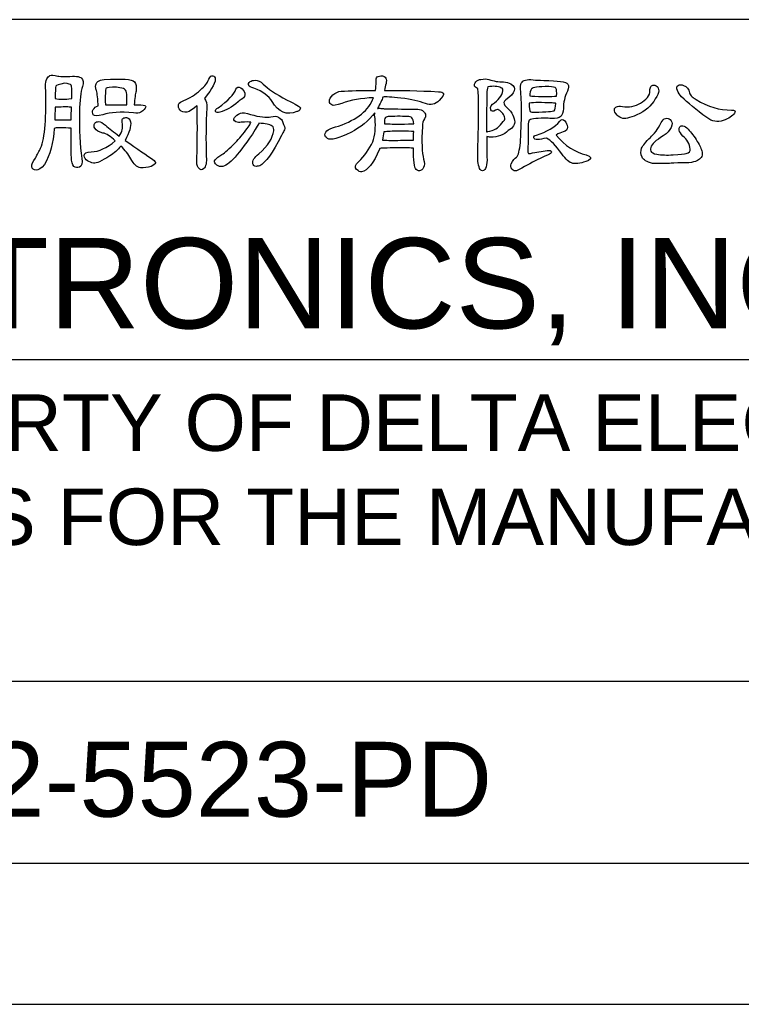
# Model space of a CAD drawing. Header units: millimetres. Extents: x -641 to 119, y -160 to 916.
# Tile 5 of 61: x -172 to -33, y -160 to 30. Entities that reach past the tile are written whole.
import ezdxf
from ezdxf.enums import TextEntityAlignment as Align

# ---------------------------------------------------------------- set-up
doc = ezdxf.new("R2010")
doc.units = ezdxf.units.MM
doc.header["$LTSCALE"] = 32.67
doc.layers.get('0').update_dxf_attribs({"linetype": 'CONTINUOUS'})
for name, color, linetype in [('DELTA', 5, 'CONTINUOUS'), ('DF', 3, 'CONTINUOUS'), ('SPEC', 1, 'CONTINUOUS'), ('TXT', 7, 'CONTINUOUS')]:
    doc.layers.add(name, color=color, linetype=linetype)
doc.styles.add('TEXTSTYLE_1', font='ARIAL.TTF')

# ---------------------------------------------------------------- blocks, each defined once
blk = doc.blocks.new('A$C71E57D54')
blk.add_line((-430, -594), (-10, -594))
at = {"layer": 'DELTA'}
for points, knots in [([(-166.87, -500.98), (-166.68, -500.89), (-166.17, -500.87), (-165.37, -500.94), (-165.37, -500.94), (-165.28, -500.94), (-165.19, -500.95), (-165.09, -500.96), (-165.09, -500.96), (-165.1, -502.45), (-165.09, -503.47), (-165.06, -504.03), (-165.06, -504.03), (-165.04, -504.5), (-164.94, -504.82), (-164.78, -505), (-164.78, -505), (-164.6, -505.14), (-164.41, -505.18), (-164.2, -505.09), (-164.2, -505.09), (-163.95, -504.98), (-163.86, -504.66), (-163.93, -504.15), (-163.93, -504.15), (-164.15, -502.75), (-164.24, -501.1), (-164.2, -499.2), (-164.2, -499.2), (-164.18, -498), (-164.07, -497.1), (-163.87, -496.51), (-163.87, -496.51), (-163.75, -496.11), (-163.79, -495.82), (-163.98, -495.63), (-163.98, -495.63), (-164.18, -495.44), (-164.69, -495.38), (-165.51, -495.47), (-165.51, -495.47), (-166.04, -495.47), (-166.38, -495.45), (-166.51, -495.41), (-166.51, -495.41), (-166.91, -495.32), (-167.18, -495.3), (-167.33, -495.36), (-167.33, -495.36), (-167.45, -495.42), (-167.57, -495.54), (-167.68, -495.71), (-167.68, -495.71), (-167.79, -495.91), (-167.82, -496.18), (-167.8, -496.51), (-167.8, -496.51), (-167.68, -499.77), (-167.86, -501.96), (-168.33, -503.07), (-168.33, -503.07), (-168.48, -503.37), (-168.66, -503.72), (-168.87, -504.12), (-168.87, -504.12), (-169.16, -504.51), (-169.3, -504.81), (-169.27, -505.01), (-169.27, -505.01), (-169.21, -505.27), (-169.06, -505.4), (-168.81, -505.42), (-168.81, -505.42), (-168.56, -505.41), (-168.26, -505.21), (-167.92, -504.82), (-167.92, -504.82), (-167.32, -503.78), (-166.97, -502.5), (-166.87, -500.98)], [0, 0, 0, 0, 0.05, 0.05, 0.05, 0.05, 0.1, 0.1, 0.1, 0.1, 0.15, 0.15, 0.15, 0.15, 0.2, 0.2, 0.2, 0.2, 0.25, 0.25, 0.25, 0.25, 0.3, 0.3, 0.3, 0.3, 0.35, 0.35, 0.35, 0.35, 0.4, 0.4, 0.4, 0.4, 0.45, 0.45, 0.45, 0.45, 0.5, 0.5, 0.5, 0.5, 0.55, 0.55, 0.55, 0.55, 0.6, 0.6, 0.6, 0.6, 0.65, 0.65, 0.65, 0.65, 0.7, 0.7, 0.7, 0.7, 0.75, 0.75, 0.75, 0.75, 0.8, 0.8, 0.8, 0.8, 0.85, 0.85, 0.85, 0.85, 0.9, 0.9, 0.9, 0.9, 0.95, 0.95, 0.95, 0.95, 1, 1, 1, 1]), ([(-162.21, -498.56), (-162.45, -498.65), (-162.63, -498.78), (-162.74, -498.97), (-162.74, -498.97), (-162.85, -499.17), (-162.84, -499.36), (-162.73, -499.53), (-162.73, -499.53), (-162.61, -499.67), (-162.27, -499.67), (-161.71, -499.53), (-161.71, -499.53), (-160.91, -499.26), (-159.83, -499.18), (-158.46, -499.31), (-158.46, -499.31), (-158.12, -499.37), (-157.86, -499.35), (-157.67, -499.24), (-157.67, -499.24), (-157.36, -499.04), (-157.19, -498.86), (-157.16, -498.69), (-157.16, -498.69), (-157.12, -498.55), (-157.3, -498.48), (-157.69, -498.48), (-157.69, -498.48), (-157.92, -498.48), (-158.15, -498.48), (-158.39, -498.48), (-158.39, -498.48), (-158.33, -497.78), (-158.26, -497.3), (-158.18, -497.01), (-158.18, -497.01), (-158.12, -496.54), (-158.18, -496.21), (-158.35, -496.01), (-158.35, -496.01), (-158.6, -495.74), (-159.67, -495.67), (-161.58, -495.79), (-161.58, -495.79), (-161.86, -495.8), (-162.09, -495.87), (-162.26, -495.99), (-162.26, -495.99), (-162.41, -496.12), (-162.48, -496.3), (-162.49, -496.51), (-162.49, -496.51), (-162.49, -496.6), (-162.47, -496.72), (-162.42, -496.86), (-162.42, -496.86), (-162.34, -497.06), (-162.27, -497.58), (-162.22, -498.41), (-162.22, -498.41), (-162.22, -498.44), (-162.21, -498.49), (-162.21, -498.56)], [0, 0, 0, 0, 0.0625, 0.0625, 0.0625, 0.0625, 0.125, 0.125, 0.125, 0.125, 0.1875, 0.1875, 0.1875, 0.1875, 0.25, 0.25, 0.25, 0.25, 0.3125, 0.3125, 0.3125, 0.3125, 0.375, 0.375, 0.375, 0.375, 0.4375, 0.4375, 0.4375, 0.4375, 0.5, 0.5, 0.5, 0.5, 0.5625, 0.5625, 0.5625, 0.5625, 0.625, 0.625, 0.625, 0.625, 0.6875, 0.6875, 0.6875, 0.6875, 0.75, 0.75, 0.75, 0.75, 0.8125, 0.8125, 0.8125, 0.8125, 0.875, 0.875, 0.875, 0.875, 0.9375, 0.9375, 0.9375, 0.9375, 1, 1, 1, 1]), ([(-151.73, -498.57), (-151.73, -498.58), (-151.72, -498.59), (-151.71, -498.61), (-151.71, -498.61), (-151.66, -499.82), (-151.66, -501.68), (-151.73, -504.19), (-151.73, -504.19), (-151.76, -504.67), (-151.72, -504.98), (-151.6, -505.13), (-151.6, -505.13), (-151.35, -505.39), (-151.14, -505.43), (-150.99, -505.24), (-150.99, -505.24), (-150.76, -505.02), (-150.67, -504.59), (-150.73, -503.96), (-150.73, -503.96), (-150.78, -502.21), (-150.76, -500.48), (-150.66, -498.78), (-150.66, -498.78), (-150.63, -498.37), (-150.72, -498.03), (-150.92, -497.78), (-150.92, -497.78), (-150.06, -496.73), (-149.68, -496), (-149.78, -495.6), (-149.78, -495.6), (-149.85, -495.43), (-149.97, -495.36), (-150.14, -495.38), (-150.14, -495.38), (-150.28, -495.42), (-150.41, -495.61), (-150.55, -495.95), (-150.55, -495.95), (-150.67, -496.22), (-151.01, -496.6), (-151.56, -497.08), (-151.56, -497.08), (-152.12, -497.53), (-152.71, -497.87), (-153.33, -498.12), (-153.33, -498.12), (-153.55, -498.18), (-153.68, -498.35), (-153.69, -498.61), (-153.69, -498.61), (-153.69, -498.83), (-153.59, -499), (-153.38, -499.13), (-153.38, -499.13), (-153.15, -499.28), (-152.88, -499.29), (-152.55, -499.17), (-152.55, -499.17), (-152.37, -499.08), (-152.1, -498.88), (-151.73, -498.57)], [0, 0, 0, 0, 0.0625, 0.0625, 0.0625, 0.0625, 0.125, 0.125, 0.125, 0.125, 0.1875, 0.1875, 0.1875, 0.1875, 0.25, 0.25, 0.25, 0.25, 0.3125, 0.3125, 0.3125, 0.3125, 0.375, 0.375, 0.375, 0.375, 0.4375, 0.4375, 0.4375, 0.4375, 0.5, 0.5, 0.5, 0.5, 0.5625, 0.5625, 0.5625, 0.5625, 0.625, 0.625, 0.625, 0.625, 0.6875, 0.6875, 0.6875, 0.6875, 0.75, 0.75, 0.75, 0.75, 0.8125, 0.8125, 0.8125, 0.8125, 0.875, 0.875, 0.875, 0.875, 0.9375, 0.9375, 0.9375, 0.9375, 1, 1, 1, 1]), ([(-132.29, -503.11), (-132.23, -503.07), (-131.59, -503.05), (-130.38, -503.03), (-130.38, -503.03), (-129.53, -503.02), (-128.98, -503.04), (-128.72, -503.08), (-128.72, -503.08), (-128.72, -504.4), (-128.62, -505.15), (-128.42, -505.34), (-128.42, -505.34), (-128.31, -505.43), (-128.2, -505.48), (-128.09, -505.49), (-128.09, -505.49), (-127.9, -505.45), (-127.75, -505.33), (-127.64, -505.13), (-127.64, -505.13), (-127.53, -504.91), (-127.53, -504.6), (-127.63, -504.22), (-127.63, -504.22), (-127.82, -503.56), (-127.86, -502.41), (-127.76, -500.76), (-127.76, -500.76), (-127.76, -500.43), (-127.69, -500.17), (-127.55, -499.97), (-127.55, -499.97), (-127.46, -499.82), (-127.41, -499.69), (-127.42, -499.57), (-127.42, -499.57), (-127.45, -499.42), (-127.52, -499.3), (-127.63, -499.19), (-127.63, -499.19), (-127.77, -499.01), (-127.98, -498.93), (-128.26, -498.93), (-128.26, -498.93), (-128.42, -498.93), (-129, -498.92), (-129.99, -498.91), (-129.99, -498.91), (-131.09, -498.9), (-131.73, -498.89), (-131.91, -498.87), (-131.91, -498.87), (-132.13, -498.84), (-132.28, -498.83), (-132.36, -498.83), (-132.36, -498.83), (-132.42, -498.83), (-132.48, -498.84), (-132.54, -498.87), (-132.54, -498.87), (-132.25, -498.35), (-132.06, -497.94), (-131.96, -497.64), (-131.96, -497.64), (-131.68, -497.61), (-131.04, -497.64), (-130.05, -497.75), (-130.05, -497.75), (-128.92, -497.87), (-128.05, -498.07), (-127.45, -498.34), (-127.45, -498.34), (-126.88, -498.53), (-126.38, -498.42), (-125.97, -498.01), (-125.97, -498.01), (-125.64, -497.62), (-125.49, -497.37), (-125.52, -497.27), (-125.52, -497.27), (-125.56, -497.15), (-125.74, -497.09), (-126.07, -497.07), (-126.07, -497.07), (-128.2, -496.96), (-130.11, -496.92), (-131.8, -496.94), (-131.8, -496.94), (-131.76, -496.67), (-131.71, -496.43), (-131.63, -496.21), (-131.63, -496.21), (-131.57, -495.98), (-131.57, -495.79), (-131.65, -495.63), (-131.65, -495.63), (-131.74, -495.49), (-131.86, -495.42), (-132.02, -495.4), (-132.02, -495.4), (-132.23, -495.37), (-132.42, -495.41), (-132.58, -495.51), (-132.58, -495.51), (-132.67, -495.6), (-132.71, -495.79), (-132.69, -496.08), (-132.69, -496.08), (-132.68, -496.33), (-132.7, -496.62), (-132.74, -496.94), (-132.74, -496.94), (-134.27, -496.94), (-135.49, -496.97), (-136.38, -497.02), (-136.38, -497.02), (-136.73, -497.05), (-137.03, -497.18), (-137.27, -497.41), (-137.27, -497.41), (-137.52, -497.64), (-137.65, -497.87), (-137.65, -498.11), (-137.65, -498.11), (-137.64, -498.28), (-137.56, -498.4), (-137.39, -498.48), (-137.39, -498.48), (-137.25, -498.57), (-136.9, -498.52), (-136.34, -498.32), (-136.34, -498.32), (-135.38, -497.97), (-134.25, -497.76), (-132.95, -497.71), (-132.95, -497.71), (-133.44, -499.02), (-134.68, -500.03), (-136.67, -500.73), (-136.67, -500.73), (-137.65, -500.95), (-138.13, -501.26), (-138.12, -501.65), (-138.12, -501.65), (-138.11, -501.79), (-138.02, -501.93), (-137.86, -502.04), (-137.86, -502.04), (-137.5, -502.26), (-136.67, -502.04), (-135.35, -501.39), (-135.35, -501.39), (-134.31, -500.86), (-133.47, -500.16), (-132.82, -499.3), (-132.82, -499.3), (-132.85, -499.44), (-132.84, -499.65), (-132.8, -499.91), (-132.8, -499.91), (-132.71, -500.87), (-132.78, -501.7), (-133.03, -502.41), (-133.03, -502.41), (-133.41, -503.18), (-133.92, -503.88), (-134.55, -504.51), (-134.55, -504.51), (-134.93, -504.83), (-135, -505.11), (-134.75, -505.33), (-134.75, -505.33), (-134.55, -505.52), (-134.37, -505.6), (-134.22, -505.58), (-134.22, -505.58), (-133.59, -505.48), (-132.96, -504.67), (-132.32, -503.18), (-132.32, -503.18), (-132.32, -503.15), (-132.31, -503.13), (-132.29, -503.11)], [0, 0, 0, 0, 0.021739, 0.021739, 0.021739, 0.021739, 0.043478, 0.043478, 0.043478, 0.043478, 0.065217, 0.065217, 0.065217, 0.065217, 0.086957, 0.086957, 0.086957, 0.086957, 0.108696, 0.108696, 0.108696, 0.108696, 0.130435, 0.130435, 0.130435, 0.130435, 0.152174, 0.152174, 0.152174, 0.152174, 0.173913, 0.173913, 0.173913, 0.173913, 0.195652, 0.195652, 0.195652, 0.195652, 0.217391, 0.217391, 0.217391, 0.217391, 0.23913, 0.23913, 0.23913, 0.23913, 0.26087, 0.26087, 0.26087, 0.26087, 0.282609, 0.282609, 0.282609, 0.282609, 0.304348, 0.304348, 0.304348, 0.304348, 0.326087, 0.326087, 0.326087, 0.326087, 0.347826, 0.347826, 0.347826, 0.347826, 0.369565, 0.369565, 0.369565, 0.369565, 0.391304, 0.391304, 0.391304, 0.391304, 0.413043, 0.413043, 0.413043, 0.413043, 0.434783, 0.434783, 0.434783, 0.434783, 0.456522, 0.456522, 0.456522, 0.456522, 0.478261, 0.478261, 0.478261, 0.478261, 0.5, 0.5, 0.5, 0.5, 0.521739, 0.521739, 0.521739, 0.521739, 0.543478, 0.543478, 0.543478, 0.543478, 0.565217, 0.565217, 0.565217, 0.565217, 0.586957, 0.586957, 0.586957, 0.586957, 0.608696, 0.608696, 0.608696, 0.608696, 0.630435, 0.630435, 0.630435, 0.630435, 0.652174, 0.652174, 0.652174, 0.652174, 0.673913, 0.673913, 0.673913, 0.673913, 0.695652, 0.695652, 0.695652, 0.695652, 0.717391, 0.717391, 0.717391, 0.717391, 0.73913, 0.73913, 0.73913, 0.73913, 0.76087, 0.76087, 0.76087, 0.76087, 0.782609, 0.782609, 0.782609, 0.782609, 0.804348, 0.804348, 0.804348, 0.804348, 0.826087, 0.826087, 0.826087, 0.826087, 0.847826, 0.847826, 0.847826, 0.847826, 0.869565, 0.869565, 0.869565, 0.869565, 0.891304, 0.891304, 0.891304, 0.891304, 0.913043, 0.913043, 0.913043, 0.913043, 0.934783, 0.934783, 0.934783, 0.934783, 0.956522, 0.956522, 0.956522, 0.956522, 0.978261, 0.978261, 0.978261, 0.978261, 1, 1, 1, 1]), ([(-165.08, -497.8), (-165.73, -497.89), (-166.3, -497.89), (-166.77, -497.8), (-166.77, -497.8), (-166.77, -497.04), (-166.75, -496.6), (-166.7, -496.49), (-166.7, -496.49), (-166.68, -496.41), (-166.37, -496.3), (-165.79, -496.15), (-165.79, -496.15), (-165.38, -496.23), (-165.14, -496.31), (-165.08, -496.37), (-165.08, -496.37), (-165.01, -496.43), (-164.99, -496.91), (-165.02, -497.8), (-165.02, -497.8), (-165.03, -497.8), (-165.05, -497.8), (-165.08, -497.8)], [0, 0, 0, 0, 0.166667, 0.166667, 0.166667, 0.166667, 0.333333, 0.333333, 0.333333, 0.333333, 0.5, 0.5, 0.5, 0.5, 0.666667, 0.666667, 0.666667, 0.666667, 0.833333, 0.833333, 0.833333, 0.833333, 1, 1, 1, 1]), ([(-160.62, -498.48), (-160.79, -498.48), (-160.93, -498.47), (-161.03, -498.46), (-161.03, -498.46), (-161.17, -498.45), (-161.3, -498.45), (-161.44, -498.45), (-161.44, -498.45), (-161.48, -497.45), (-161.45, -496.87), (-161.36, -496.7), (-161.36, -496.7), (-161.28, -496.62), (-160.91, -496.58), (-160.28, -496.6), (-160.28, -496.6), (-160.02, -496.63), (-159.77, -496.67), (-159.51, -496.74), (-159.51, -496.74), (-159.45, -496.77), (-159.4, -496.8), (-159.37, -496.83), (-159.37, -496.83), (-159.17, -496.98), (-159.11, -497.53), (-159.18, -498.48), (-159.18, -498.48), (-159.68, -498.48), (-160.15, -498.48), (-160.62, -498.48)], [0, 0, 0, 0, 0.125, 0.125, 0.125, 0.125, 0.25, 0.25, 0.25, 0.25, 0.375, 0.375, 0.375, 0.375, 0.5, 0.5, 0.5, 0.5, 0.625, 0.625, 0.625, 0.625, 0.75, 0.75, 0.75, 0.75, 0.875, 0.875, 0.875, 0.875, 1, 1, 1, 1]), ([(-146.96, -497.85), (-146.67, -497.68), (-146.57, -497.48), (-146.64, -497.23), (-146.64, -497.23), (-146.73, -496.99), (-146.87, -496.8), (-147.06, -496.67), (-147.06, -496.67), (-147.31, -496.53), (-147.48, -496.57), (-147.57, -496.82), (-147.57, -496.82), (-147.76, -497.34), (-148.39, -498), (-149.46, -498.8), (-149.46, -498.8), (-149.7, -498.87), (-149.79, -498.99), (-149.73, -499.19), (-149.73, -499.19), (-149.68, -499.3), (-149.52, -499.32), (-149.28, -499.24), (-149.28, -499.24), (-148.64, -499.08), (-147.99, -498.71), (-147.34, -498.15), (-147.34, -498.15), (-147.17, -498), (-147.05, -497.9), (-146.96, -497.85)], [0, 0, 0, 0, 0.125, 0.125, 0.125, 0.125, 0.25, 0.25, 0.25, 0.25, 0.375, 0.375, 0.375, 0.375, 0.5, 0.5, 0.5, 0.5, 0.625, 0.625, 0.625, 0.625, 0.75, 0.75, 0.75, 0.75, 0.875, 0.875, 0.875, 0.875, 1, 1, 1, 1]), ([(-145.66, -496.71), (-144.72, -497.05), (-144.09, -497.52), (-143.74, -498.12), (-143.74, -498.12), (-143.06, -499.27), (-142.17, -499.62), (-141.09, -499.19), (-141.09, -499.19), (-141.08, -499.18), (-141.06, -499.17), (-141.02, -499.16), (-141.02, -499.16), (-140.82, -499.07), (-140.72, -498.95), (-140.73, -498.8), (-140.73, -498.8), (-140.74, -498.69), (-141.21, -498.41), (-142.14, -497.96), (-142.14, -497.96), (-143.37, -497.29), (-144.22, -496.73), (-144.67, -496.26), (-144.67, -496.26), (-144.98, -495.98), (-145.26, -495.84), (-145.52, -495.85), (-145.52, -495.85), (-145.77, -495.86), (-145.96, -495.91), (-146.07, -496), (-146.07, -496), (-146.24, -496.15), (-146.29, -496.28), (-146.22, -496.4), (-146.22, -496.4), (-146.18, -496.49), (-145.99, -496.59), (-145.66, -496.71)], [0, 0, 0, 0, 0.1, 0.1, 0.1, 0.1, 0.2, 0.2, 0.2, 0.2, 0.3, 0.3, 0.3, 0.3, 0.4, 0.4, 0.4, 0.4, 0.5, 0.5, 0.5, 0.5, 0.6, 0.6, 0.6, 0.6, 0.7, 0.7, 0.7, 0.7, 0.8, 0.8, 0.8, 0.8, 0.9, 0.9, 0.9, 0.9, 1, 1, 1, 1]), ([(-121.88, -496.74), (-121.77, -497.26), (-121.77, -499.54), (-121.88, -503.59), (-121.88, -503.59), (-121.92, -504.23), (-121.85, -504.77), (-121.69, -505.22), (-121.69, -505.22), (-121.62, -505.38), (-121.52, -505.46), (-121.37, -505.46), (-121.37, -505.46), (-121.26, -505.46), (-121.15, -505.39), (-121.07, -505.24), (-121.07, -505.24), (-120.95, -505.02), (-120.9, -504.71), (-120.9, -504.33), (-120.9, -504.33), (-120.91, -503.43), (-120.91, -502.6), (-120.92, -501.84), (-120.92, -501.84), (-120.83, -501.87), (-120.7, -501.89), (-120.53, -501.91), (-120.53, -501.91), (-119.73, -501.9), (-119.1, -501.66), (-118.64, -501.2), (-118.64, -501.2), (-118.14, -500.9), (-117.91, -500.54), (-117.97, -500.14), (-117.97, -500.14), (-118.03, -499.62), (-118.38, -499.09), (-119.01, -498.53), (-119.01, -498.53), (-119.17, -498.3), (-119.14, -498.1), (-118.91, -497.93), (-118.91, -497.93), (-117.89, -497.24), (-117.71, -496.68), (-118.37, -496.23), (-118.37, -496.23), (-118.57, -496.11), (-118.83, -496.05), (-119.16, -496.03), (-119.16, -496.03), (-119.69, -496.04), (-120.2, -495.95), (-120.69, -495.77), (-120.69, -495.77), (-120.91, -495.7), (-121.2, -495.7), (-121.55, -495.76), (-121.55, -495.76), (-121.78, -495.79), (-121.95, -495.88), (-122.07, -496.01), (-122.07, -496.01), (-122.21, -496.19), (-122.26, -496.34), (-122.22, -496.48), (-122.22, -496.48), (-122.21, -496.53), (-122.1, -496.62), (-121.88, -496.74)], [0, 0, 0, 0, 0.055556, 0.055556, 0.055556, 0.055556, 0.111111, 0.111111, 0.111111, 0.111111, 0.166667, 0.166667, 0.166667, 0.166667, 0.222222, 0.222222, 0.222222, 0.222222, 0.277778, 0.277778, 0.277778, 0.277778, 0.333333, 0.333333, 0.333333, 0.333333, 0.388889, 0.388889, 0.388889, 0.388889, 0.444444, 0.444444, 0.444444, 0.444444, 0.5, 0.5, 0.5, 0.5, 0.555556, 0.555556, 0.555556, 0.555556, 0.611111, 0.611111, 0.611111, 0.611111, 0.666667, 0.666667, 0.666667, 0.666667, 0.722222, 0.722222, 0.722222, 0.722222, 0.777778, 0.777778, 0.777778, 0.777778, 0.833333, 0.833333, 0.833333, 0.833333, 0.888889, 0.888889, 0.888889, 0.888889, 0.944444, 0.944444, 0.944444, 0.944444, 1, 1, 1, 1]), ([(-120.92, -497.23), (-120.92, -496.98), (-120.88, -496.75), (-120.8, -496.55), (-120.8, -496.55), (-120.22, -496.46), (-119.75, -496.49), (-119.42, -496.66), (-119.42, -496.66), (-119.33, -496.67), (-119.26, -496.71), (-119.21, -496.79), (-119.21, -496.79), (-119.21, -497.31), (-119.51, -497.8), (-120.1, -498.24), (-120.1, -498.24), (-120.46, -498.41), (-120.59, -498.66), (-120.49, -498.99), (-120.49, -498.99), (-120.42, -499.17), (-120.26, -499.19), (-120.01, -499.05), (-120.01, -499.05), (-119.83, -498.96), (-119.72, -498.94), (-119.68, -498.98), (-119.68, -498.98), (-119.29, -499.24), (-119.07, -499.53), (-118.99, -499.87), (-118.99, -499.87), (-118.96, -499.99), (-119.07, -500.18), (-119.34, -500.43), (-119.34, -500.43), (-119.7, -500.93), (-120.19, -501.22), (-120.81, -501.3), (-120.81, -501.3), (-120.88, -501.31), (-120.92, -501.33), (-120.94, -501.35), (-120.94, -501.35), (-120.94, -499.51), (-120.94, -498.13), (-120.92, -497.23)], [0, 0, 0, 0, 0.083333, 0.083333, 0.083333, 0.083333, 0.166667, 0.166667, 0.166667, 0.166667, 0.25, 0.25, 0.25, 0.25, 0.333333, 0.333333, 0.333333, 0.333333, 0.416667, 0.416667, 0.416667, 0.416667, 0.5, 0.5, 0.5, 0.5, 0.583333, 0.583333, 0.583333, 0.583333, 0.666667, 0.666667, 0.666667, 0.666667, 0.75, 0.75, 0.75, 0.75, 0.833333, 0.833333, 0.833333, 0.833333, 0.916667, 0.916667, 0.916667, 0.916667, 1, 1, 1, 1]), ([(-115.75, -495.84), (-116.47, -495.72), (-116.95, -495.79), (-117.18, -496.05), (-117.18, -496.05), (-117.31, -496.2), (-117.37, -496.41), (-117.34, -496.68), (-117.34, -496.68), (-117.2, -497.97), (-117.21, -499.9), (-117.35, -502.48), (-117.35, -502.48), (-117.44, -503.3), (-117.57, -503.82), (-117.76, -504.04), (-117.76, -504.04), (-117.96, -504.13), (-118.15, -504.36), (-118.32, -504.72), (-118.32, -504.72), (-118.42, -504.92), (-118.39, -505.12), (-118.24, -505.31), (-118.24, -505.31), (-118.1, -505.45), (-117.94, -505.51), (-117.75, -505.49), (-117.75, -505.49), (-117.01, -505.08), (-116.26, -504.67), (-115.49, -504.26), (-115.49, -504.26), (-115.21, -504.12), (-114.87, -503.97), (-114.47, -503.81), (-114.47, -503.81), (-114.17, -503.69), (-114.03, -503.58), (-114.06, -503.48), (-114.06, -503.48), (-114.07, -503.33), (-114.22, -503.28), (-114.52, -503.33), (-114.52, -503.33), (-115.08, -503.39), (-115.67, -503.49), (-116.29, -503.62), (-116.29, -503.62), (-116.38, -503.63), (-116.44, -503.63), (-116.48, -503.62), (-116.48, -503.62), (-116.54, -503.58), (-116.57, -503.43), (-116.56, -503.16), (-116.56, -503.16), (-116.52, -502.45), (-116.51, -501.62), (-116.52, -500.7), (-116.52, -500.7), (-116.52, -500.39), (-116.49, -500.2), (-116.44, -500.13), (-116.44, -500.13), (-116.35, -499.99), (-115.8, -499.91), (-114.77, -499.88), (-114.77, -499.88), (-114.51, -499.87), (-114.27, -499.89), (-114.03, -499.93), (-114.03, -499.93), (-113.59, -499.96), (-113.26, -499.87), (-113.03, -499.66), (-113.03, -499.66), (-112.9, -499.55), (-112.81, -499.27), (-112.79, -498.84), (-112.79, -498.84), (-112.79, -498.24), (-112.65, -497.63), (-112.36, -497), (-112.36, -497), (-112.22, -496.69), (-112.2, -496.45), (-112.31, -496.27), (-112.31, -496.27), (-112.48, -496.02), (-113.34, -495.89), (-114.88, -495.88), (-114.88, -495.88), (-115.4, -495.85), (-115.69, -495.84), (-115.75, -495.84)], [0, 0, 0, 0, 0.041667, 0.041667, 0.041667, 0.041667, 0.083333, 0.083333, 0.083333, 0.083333, 0.125, 0.125, 0.125, 0.125, 0.166667, 0.166667, 0.166667, 0.166667, 0.208333, 0.208333, 0.208333, 0.208333, 0.25, 0.25, 0.25, 0.25, 0.291667, 0.291667, 0.291667, 0.291667, 0.333333, 0.333333, 0.333333, 0.333333, 0.375, 0.375, 0.375, 0.375, 0.416667, 0.416667, 0.416667, 0.416667, 0.458333, 0.458333, 0.458333, 0.458333, 0.5, 0.5, 0.5, 0.5, 0.541667, 0.541667, 0.541667, 0.541667, 0.583333, 0.583333, 0.583333, 0.583333, 0.625, 0.625, 0.625, 0.625, 0.666667, 0.666667, 0.666667, 0.666667, 0.708333, 0.708333, 0.708333, 0.708333, 0.75, 0.75, 0.75, 0.75, 0.791667, 0.791667, 0.791667, 0.791667, 0.833333, 0.833333, 0.833333, 0.833333, 0.875, 0.875, 0.875, 0.875, 0.916667, 0.916667, 0.916667, 0.916667, 0.958333, 0.958333, 0.958333, 0.958333, 1, 1, 1, 1]), ([(-113.55, -497.55), (-113.7, -497.57), (-114.17, -497.58), (-114.98, -497.57), (-114.98, -497.57), (-115.64, -497.57), (-116.1, -497.55), (-116.35, -497.52), (-116.35, -497.52), (-116.35, -497.18), (-116.3, -496.93), (-116.18, -496.78), (-116.18, -496.78), (-116.06, -496.62), (-115.44, -496.53), (-114.32, -496.53), (-114.32, -496.53), (-113.9, -496.54), (-113.65, -496.6), (-113.58, -496.71), (-113.58, -496.71), (-113.5, -496.82), (-113.47, -497.1), (-113.51, -497.55), (-113.51, -497.55), (-113.52, -497.54), (-113.53, -497.54), (-113.55, -497.55)], [0, 0, 0, 0, 0.142857, 0.142857, 0.142857, 0.142857, 0.285714, 0.285714, 0.285714, 0.285714, 0.428571, 0.428571, 0.428571, 0.428571, 0.571429, 0.571429, 0.571429, 0.571429, 0.714286, 0.714286, 0.714286, 0.714286, 0.857143, 0.857143, 0.857143, 0.857143, 1, 1, 1, 1]), ([(-103.59, -497), (-103.58, -497.23), (-103.67, -497.46), (-103.84, -497.7), (-103.84, -497.7), (-104.28, -498.17), (-104.83, -498.48), (-105.51, -498.63), (-105.51, -498.63), (-105.84, -498.69), (-106.17, -498.69), (-106.49, -498.64), (-106.49, -498.64), (-106.8, -498.6), (-107.02, -498.61), (-107.15, -498.67), (-107.15, -498.67), (-107.27, -498.72), (-107.34, -498.82), (-107.37, -498.95), (-107.37, -498.95), (-107.39, -499.13), (-107.3, -499.33), (-107.08, -499.55), (-107.08, -499.55), (-106.92, -499.72), (-106.71, -499.84), (-106.48, -499.91), (-106.48, -499.91), (-106.29, -499.99), (-105.79, -499.87), (-104.97, -499.54), (-104.97, -499.54), (-104.1, -499.15), (-103.45, -498.58), (-103.02, -497.83), (-103.02, -497.83), (-102.79, -497.48), (-102.67, -497.19), (-102.66, -496.97), (-102.66, -496.97), (-102.66, -496.77), (-102.72, -496.62), (-102.84, -496.52), (-102.84, -496.52), (-102.93, -496.43), (-103.05, -496.38), (-103.18, -496.38), (-103.18, -496.38), (-103.33, -496.39), (-103.43, -496.44), (-103.5, -496.52), (-103.5, -496.52), (-103.56, -496.63), (-103.59, -496.79), (-103.59, -497)], [0, 0, 0, 0, 0.071429, 0.071429, 0.071429, 0.071429, 0.142857, 0.142857, 0.142857, 0.142857, 0.214286, 0.214286, 0.214286, 0.214286, 0.285714, 0.285714, 0.285714, 0.285714, 0.357143, 0.357143, 0.357143, 0.357143, 0.428571, 0.428571, 0.428571, 0.428571, 0.5, 0.5, 0.5, 0.5, 0.571429, 0.571429, 0.571429, 0.571429, 0.642857, 0.642857, 0.642857, 0.642857, 0.714286, 0.714286, 0.714286, 0.714286, 0.785714, 0.785714, 0.785714, 0.785714, 0.857143, 0.857143, 0.857143, 0.857143, 0.928571, 0.928571, 0.928571, 0.928571, 1, 1, 1, 1]), ([(-100.22, -497.61), (-99.58, -498.25), (-98.69, -498.99), (-97.55, -499.82), (-97.55, -499.82), (-97, -500.25), (-96.42, -500.35), (-95.8, -500.12), (-95.8, -500.12), (-95.2, -499.92), (-94.8, -499.66), (-94.6, -499.35), (-94.6, -499.35), (-94.45, -499.12), (-94.56, -499.01), (-94.92, -499.02), (-94.92, -499.02), (-96.18, -499.05), (-97.44, -498.68), (-98.68, -497.91), (-98.68, -497.91), (-98.85, -497.8), (-98.99, -497.7), (-99.1, -497.61), (-99.1, -497.61), (-99.26, -497.47), (-99.35, -497.33), (-99.38, -497.2), (-99.38, -497.2), (-99.47, -496.79), (-99.68, -496.53), (-100.01, -496.4), (-100.01, -496.4), (-100.24, -496.32), (-100.43, -496.32), (-100.6, -496.4), (-100.6, -496.4), (-100.74, -496.49), (-100.77, -496.67), (-100.67, -496.93), (-100.67, -496.93), (-100.57, -497.19), (-100.43, -497.41), (-100.22, -497.61)], [0, 0, 0, 0, 0.090909, 0.090909, 0.090909, 0.090909, 0.181818, 0.181818, 0.181818, 0.181818, 0.272727, 0.272727, 0.272727, 0.272727, 0.363636, 0.363636, 0.363636, 0.363636, 0.454545, 0.454545, 0.454545, 0.454545, 0.545455, 0.545455, 0.545455, 0.545455, 0.636364, 0.636364, 0.636364, 0.636364, 0.727273, 0.727273, 0.727273, 0.727273, 0.818182, 0.818182, 0.818182, 0.818182, 0.909091, 0.909091, 0.909091, 0.909091, 1, 1, 1, 1]), ([(-165.94, -500.07), (-166.38, -500.07), (-166.67, -500.07), (-166.81, -500.05), (-166.81, -500.05), (-166.8, -499.64), (-166.8, -499.2), (-166.79, -498.72), (-166.79, -498.72), (-166.51, -498.72), (-166.23, -498.71), (-165.93, -498.69), (-165.93, -498.69), (-165.53, -498.68), (-165.28, -498.69), (-165.17, -498.72), (-165.17, -498.72), (-165.14, -498.72), (-165.09, -498.72), (-165.05, -498.72), (-165.05, -498.72), (-165.06, -499.19), (-165.07, -499.63), (-165.08, -500.05), (-165.08, -500.05), (-165.17, -500.06), (-165.46, -500.07), (-165.94, -500.07)], [0, 0, 0, 0, 0.142857, 0.142857, 0.142857, 0.142857, 0.285714, 0.285714, 0.285714, 0.285714, 0.428571, 0.428571, 0.428571, 0.428571, 0.571429, 0.571429, 0.571429, 0.571429, 0.714286, 0.714286, 0.714286, 0.714286, 0.857143, 0.857143, 0.857143, 0.857143, 1, 1, 1, 1]), ([(-116.38, -498.28), (-115.89, -498.22), (-115.09, -498.21), (-113.98, -498.27), (-113.98, -498.27), (-113.76, -498.27), (-113.62, -498.29), (-113.58, -498.32), (-113.58, -498.32), (-113.62, -498.74), (-113.68, -498.99), (-113.76, -499.09), (-113.76, -499.09), (-113.89, -499.16), (-114.59, -499.21), (-115.84, -499.26), (-115.84, -499.26), (-116.09, -499.26), (-116.25, -499.23), (-116.33, -499.16), (-116.33, -499.16), (-116.38, -499.1), (-116.42, -498.81), (-116.42, -498.28), (-116.42, -498.28), (-116.42, -498.28), (-116.4, -498.28), (-116.38, -498.28)], [0, 0, 0, 0, 0.142857, 0.142857, 0.142857, 0.142857, 0.285714, 0.285714, 0.285714, 0.285714, 0.428571, 0.428571, 0.428571, 0.428571, 0.571429, 0.571429, 0.571429, 0.571429, 0.714286, 0.714286, 0.714286, 0.714286, 0.857143, 0.857143, 0.857143, 0.857143, 1, 1, 1, 1]), ([(-159.79, -502.85), (-159.35, -503.27), (-159, -503.72), (-158.75, -504.19), (-158.75, -504.19), (-158.44, -504.77), (-158.09, -505.09), (-157.72, -505.15), (-157.72, -505.15), (-157.36, -505.19), (-156.97, -505.13), (-156.57, -505), (-156.57, -505), (-156.32, -504.88), (-156.17, -504.76), (-156.12, -504.63), (-156.12, -504.63), (-156.11, -504.55), (-156.21, -504.43), (-156.41, -504.27), (-156.41, -504.27), (-157.01, -503.85), (-157.99, -503.17), (-159.36, -502.24), (-159.36, -502.24), (-158.89, -501.4), (-158.69, -500.75), (-158.77, -500.28), (-158.77, -500.28), (-158.81, -500.11), (-158.89, -499.98), (-159.02, -499.9), (-159.02, -499.9), (-159.14, -499.82), (-159.26, -499.79), (-159.37, -499.83), (-159.37, -499.83), (-159.52, -499.86), (-159.61, -499.93), (-159.65, -500.02), (-159.65, -500.02), (-159.69, -500.14), (-159.68, -500.29), (-159.64, -500.49), (-159.64, -500.49), (-159.55, -500.88), (-159.67, -501.31), (-159.98, -501.79), (-159.98, -501.79), (-160.52, -501.37), (-161.01, -500.99), (-161.44, -500.63), (-161.44, -500.63), (-161.72, -500.39), (-161.96, -500.26), (-162.15, -500.25), (-162.15, -500.25), (-162.35, -500.24), (-162.49, -500.3), (-162.56, -500.43), (-162.56, -500.43), (-162.67, -500.6), (-162.67, -500.78), (-162.56, -500.96), (-162.56, -500.96), (-162.42, -501.21), (-162.14, -501.37), (-161.71, -501.46), (-161.71, -501.46), (-161.35, -501.52), (-160.91, -501.8), (-160.39, -502.29), (-160.39, -502.29), (-160.4, -502.29), (-160.4, -502.29), (-160.4, -502.3), (-160.4, -502.3), (-161.29, -503.05), (-162.13, -503.44), (-162.94, -503.45), (-162.94, -503.45), (-163.44, -503.46), (-163.7, -503.61), (-163.71, -503.9), (-163.71, -503.9), (-163.7, -504.08), (-163.57, -504.25), (-163.33, -504.42), (-163.33, -504.42), (-163.15, -504.54), (-162.94, -504.62), (-162.7, -504.66), (-162.7, -504.66), (-162.42, -504.71), (-161.85, -504.45), (-160.96, -503.89), (-160.96, -503.89), (-160.52, -503.59), (-160.14, -503.25), (-159.8, -502.86), (-159.8, -502.86), (-159.8, -502.86), (-159.79, -502.85), (-159.79, -502.85)], [0, 0, 0, 0, 0.038462, 0.038462, 0.038462, 0.038462, 0.076923, 0.076923, 0.076923, 0.076923, 0.115385, 0.115385, 0.115385, 0.115385, 0.153846, 0.153846, 0.153846, 0.153846, 0.192308, 0.192308, 0.192308, 0.192308, 0.230769, 0.230769, 0.230769, 0.230769, 0.269231, 0.269231, 0.269231, 0.269231, 0.307692, 0.307692, 0.307692, 0.307692, 0.346154, 0.346154, 0.346154, 0.346154, 0.384615, 0.384615, 0.384615, 0.384615, 0.423077, 0.423077, 0.423077, 0.423077, 0.461538, 0.461538, 0.461538, 0.461538, 0.5, 0.5, 0.5, 0.5, 0.538462, 0.538462, 0.538462, 0.538462, 0.576923, 0.576923, 0.576923, 0.576923, 0.615385, 0.615385, 0.615385, 0.615385, 0.653846, 0.653846, 0.653846, 0.653846, 0.692308, 0.692308, 0.692308, 0.692308, 0.730769, 0.730769, 0.730769, 0.730769, 0.769231, 0.769231, 0.769231, 0.769231, 0.807692, 0.807692, 0.807692, 0.807692, 0.846154, 0.846154, 0.846154, 0.846154, 0.884615, 0.884615, 0.884615, 0.884615, 0.923077, 0.923077, 0.923077, 0.923077, 0.961538, 0.961538, 0.961538, 0.961538, 1, 1, 1, 1]), ([(-146, -500.32), (-146.01, -500.33), (-146.01, -500.35), (-146.01, -500.39), (-146.01, -500.39), (-146.08, -500.59), (-146.35, -500.99), (-146.83, -501.58), (-146.83, -501.58), (-147.3, -502.14), (-147.71, -502.59), (-148.08, -502.93), (-148.08, -502.93), (-148.63, -503.44), (-149.03, -503.75), (-149.28, -503.88), (-149.28, -503.88), (-149.59, -504.08), (-149.78, -504.26), (-149.85, -504.42), (-149.85, -504.42), (-149.89, -504.54), (-149.81, -504.69), (-149.61, -504.88), (-149.61, -504.88), (-149.41, -504.99), (-149.24, -505.04), (-149.09, -505.02), (-149.09, -505.02), (-148.38, -504.99), (-147.19, -503.68), (-145.52, -501.1), (-145.52, -501.1), (-145.38, -500.82), (-145.26, -500.63), (-145.16, -500.53), (-145.16, -500.53), (-145.15, -500.5), (-145.14, -500.47), (-145.14, -500.43), (-145.14, -500.43), (-144.45, -500.43), (-143.98, -500.53), (-143.73, -500.72), (-143.73, -500.72), (-143.58, -500.84), (-143.53, -501.01), (-143.56, -501.24), (-143.56, -501.24), (-143.65, -501.98), (-144.17, -502.79), (-145.14, -503.68), (-145.14, -503.68), (-145.64, -504.04), (-145.85, -504.39), (-145.77, -504.72), (-145.77, -504.72), (-145.73, -504.87), (-145.66, -504.96), (-145.55, -504.98), (-145.55, -504.98), (-145.4, -505.02), (-145.23, -505), (-145.04, -504.93), (-145.04, -504.93), (-144.44, -504.65), (-143.67, -503.58), (-142.73, -501.73), (-142.73, -501.73), (-142.65, -501.51), (-142.56, -501.35), (-142.47, -501.24), (-142.47, -501.24), (-142.41, -501.17), (-142.38, -501.09), (-142.37, -500.99), (-142.37, -500.99), (-142.37, -500.96), (-142.45, -500.72), (-142.61, -500.25), (-142.61, -500.25), (-142.63, -500.12), (-142.79, -499.96), (-143.07, -499.77), (-143.07, -499.77), (-143.24, -499.65), (-143.51, -499.65), (-143.86, -499.75), (-143.86, -499.75), (-144.36, -499.84), (-145.07, -499.75), (-146.01, -499.49), (-146.01, -499.49), (-146.5, -499.32), (-146.87, -499.28), (-147.1, -499.36), (-147.1, -499.36), (-147.41, -499.5), (-147.62, -499.65), (-147.73, -499.82), (-147.73, -499.82), (-147.87, -499.99), (-147.82, -500.14), (-147.58, -500.27), (-147.58, -500.27), (-147.41, -500.33), (-147.22, -500.35), (-147.01, -500.32), (-147.01, -500.32), (-146.51, -500.27), (-146.17, -500.27), (-146, -500.32)], [0, 0, 0, 0, 0.035714, 0.035714, 0.035714, 0.035714, 0.071429, 0.071429, 0.071429, 0.071429, 0.107143, 0.107143, 0.107143, 0.107143, 0.142857, 0.142857, 0.142857, 0.142857, 0.178571, 0.178571, 0.178571, 0.178571, 0.214286, 0.214286, 0.214286, 0.214286, 0.25, 0.25, 0.25, 0.25, 0.285714, 0.285714, 0.285714, 0.285714, 0.321429, 0.321429, 0.321429, 0.321429, 0.357143, 0.357143, 0.357143, 0.357143, 0.392857, 0.392857, 0.392857, 0.392857, 0.428571, 0.428571, 0.428571, 0.428571, 0.464286, 0.464286, 0.464286, 0.464286, 0.5, 0.5, 0.5, 0.5, 0.535714, 0.535714, 0.535714, 0.535714, 0.571429, 0.571429, 0.571429, 0.571429, 0.607143, 0.607143, 0.607143, 0.607143, 0.642857, 0.642857, 0.642857, 0.642857, 0.678571, 0.678571, 0.678571, 0.678571, 0.714286, 0.714286, 0.714286, 0.714286, 0.75, 0.75, 0.75, 0.75, 0.785714, 0.785714, 0.785714, 0.785714, 0.821429, 0.821429, 0.821429, 0.821429, 0.857143, 0.857143, 0.857143, 0.857143, 0.892857, 0.892857, 0.892857, 0.892857, 0.928571, 0.928571, 0.928571, 0.928571, 0.964286, 0.964286, 0.964286, 0.964286, 1, 1, 1, 1]), ([(-130.16, -500.51), (-130.98, -500.51), (-131.53, -500.5), (-131.8, -500.47), (-131.8, -500.47), (-131.8, -500.13), (-131.77, -499.92), (-131.7, -499.82), (-131.7, -499.82), (-131.64, -499.73), (-131.31, -499.69), (-130.7, -499.69), (-130.7, -499.69), (-129.88, -499.68), (-129.34, -499.7), (-129.08, -499.73), (-129.08, -499.73), (-128.99, -499.76), (-128.92, -499.8), (-128.87, -499.84), (-128.87, -499.84), (-128.78, -499.96), (-128.72, -500.18), (-128.68, -500.49), (-128.68, -500.49), (-128.94, -500.49), (-129.43, -500.5), (-130.16, -500.51)], [0, 0, 0, 0, 0.142857, 0.142857, 0.142857, 0.142857, 0.285714, 0.285714, 0.285714, 0.285714, 0.428571, 0.428571, 0.428571, 0.428571, 0.571429, 0.571429, 0.571429, 0.571429, 0.714286, 0.714286, 0.714286, 0.714286, 0.857143, 0.857143, 0.857143, 0.857143, 1, 1, 1, 1]), ([(-102.94, -501.28), (-103.19, -501.58), (-103.39, -501.79), (-103.54, -501.92), (-103.54, -501.92), (-104.03, -502.39), (-104.34, -502.78), (-104.47, -503.08), (-104.47, -503.08), (-104.59, -503.37), (-104.57, -503.68), (-104.43, -504.01), (-104.43, -504.01), (-104.28, -504.32), (-103.92, -504.55), (-103.33, -504.7), (-103.33, -504.7), (-103.2, -504.72), (-102.59, -504.72), (-101.5, -504.68), (-101.5, -504.68), (-101.34, -504.66), (-100.88, -504.64), (-100.13, -504.64), (-100.13, -504.64), (-99.61, -504.65), (-99.22, -504.61), (-98.96, -504.53), (-98.96, -504.53), (-98.65, -504.47), (-98.38, -504.32), (-98.16, -504.07), (-98.16, -504.07), (-98.05, -503.92), (-98.01, -503.73), (-98.05, -503.48), (-98.05, -503.48), (-98.12, -503.17), (-98.29, -502.79), (-98.56, -502.35), (-98.56, -502.35), (-98.87, -501.83), (-99.2, -501.4), (-99.53, -501.06), (-99.53, -501.06), (-99.73, -500.86), (-99.92, -500.74), (-100.11, -500.7), (-100.11, -500.7), (-100.25, -500.68), (-100.35, -500.7), (-100.41, -500.79), (-100.41, -500.79), (-100.47, -500.88), (-100.5, -501), (-100.49, -501.16), (-100.49, -501.16), (-100.45, -501.33), (-100.32, -501.54), (-100.08, -501.79), (-100.08, -501.79), (-99.64, -502.14), (-99.38, -502.61), (-99.3, -503.19), (-99.3, -503.19), (-99.27, -503.39), (-99.42, -503.54), (-99.74, -503.62), (-99.74, -503.62), (-99.93, -503.68), (-100.39, -503.73), (-101.12, -503.78), (-101.12, -503.78), (-101.78, -503.82), (-102.37, -503.79), (-102.87, -503.71), (-102.87, -503.71), (-103.22, -503.65), (-103.43, -503.54), (-103.5, -503.37), (-103.5, -503.37), (-103.55, -503.23), (-103.54, -503.05), (-103.46, -502.84), (-103.46, -502.84), (-103.26, -502.51), (-102.73, -502.08), (-101.87, -501.55), (-101.87, -501.55), (-101.53, -501.24), (-101.33, -500.94), (-101.25, -500.63), (-101.25, -500.63), (-101.22, -500.39), (-101.28, -500.18), (-101.43, -500.02), (-101.43, -500.02), (-101.58, -499.9), (-101.75, -499.86), (-101.94, -499.91), (-101.94, -499.91), (-102.11, -499.95), (-102.27, -500.1), (-102.4, -500.36), (-102.4, -500.36), (-102.6, -500.75), (-102.77, -501.06), (-102.94, -501.28)], [0, 0, 0, 0, 0.037037, 0.037037, 0.037037, 0.037037, 0.074074, 0.074074, 0.074074, 0.074074, 0.111111, 0.111111, 0.111111, 0.111111, 0.148148, 0.148148, 0.148148, 0.148148, 0.185185, 0.185185, 0.185185, 0.185185, 0.222222, 0.222222, 0.222222, 0.222222, 0.259259, 0.259259, 0.259259, 0.259259, 0.296296, 0.296296, 0.296296, 0.296296, 0.333333, 0.333333, 0.333333, 0.333333, 0.37037, 0.37037, 0.37037, 0.37037, 0.407407, 0.407407, 0.407407, 0.407407, 0.444444, 0.444444, 0.444444, 0.444444, 0.481481, 0.481481, 0.481481, 0.481481, 0.518519, 0.518519, 0.518519, 0.518519, 0.555556, 0.555556, 0.555556, 0.555556, 0.592593, 0.592593, 0.592593, 0.592593, 0.62963, 0.62963, 0.62963, 0.62963, 0.666667, 0.666667, 0.666667, 0.666667, 0.703704, 0.703704, 0.703704, 0.703704, 0.740741, 0.740741, 0.740741, 0.740741, 0.777778, 0.777778, 0.777778, 0.777778, 0.814815, 0.814815, 0.814815, 0.814815, 0.851852, 0.851852, 0.851852, 0.851852, 0.888889, 0.888889, 0.888889, 0.888889, 0.925926, 0.925926, 0.925926, 0.925926, 0.962963, 0.962963, 0.962963, 0.962963, 1, 1, 1, 1]), ([(-114.59, -502), (-114.13, -502.22), (-113.58, -502.78), (-112.95, -503.67), (-112.95, -503.67), (-112.53, -504.27), (-112.14, -504.61), (-111.78, -504.68), (-111.78, -504.68), (-111.33, -504.74), (-110.8, -504.65), (-110.19, -504.41), (-110.19, -504.41), (-110.16, -504.38), (-110.13, -504.37), (-110.11, -504.37), (-110.11, -504.37), (-109.74, -504.15), (-109.82, -503.96), (-110.35, -503.79), (-110.35, -503.79), (-111.54, -503.51), (-112.61, -502.81), (-113.57, -501.68), (-113.57, -501.68), (-113.29, -501.51), (-113.04, -501.4), (-112.81, -501.35), (-112.81, -501.35), (-112.5, -501.26), (-112.35, -501.08), (-112.35, -500.83), (-112.35, -500.83), (-112.38, -500.57), (-112.48, -500.35), (-112.62, -500.17), (-112.62, -500.17), (-112.82, -499.97), (-113, -499.98), (-113.16, -500.2), (-113.16, -500.2), (-113.73, -500.84), (-114.56, -501.33), (-115.63, -501.69), (-115.63, -501.69), (-115.85, -501.69), (-115.95, -501.79), (-115.92, -501.98), (-115.92, -501.98), (-115.91, -502.09), (-115.77, -502.15), (-115.49, -502.14), (-115.49, -502.14), (-115.27, -502.14), (-114.97, -502.09), (-114.59, -502)], [0, 0, 0, 0, 0.071429, 0.071429, 0.071429, 0.071429, 0.142857, 0.142857, 0.142857, 0.142857, 0.214286, 0.214286, 0.214286, 0.214286, 0.285714, 0.285714, 0.285714, 0.285714, 0.357143, 0.357143, 0.357143, 0.357143, 0.428571, 0.428571, 0.428571, 0.428571, 0.5, 0.5, 0.5, 0.5, 0.571429, 0.571429, 0.571429, 0.571429, 0.642857, 0.642857, 0.642857, 0.642857, 0.714286, 0.714286, 0.714286, 0.714286, 0.785714, 0.785714, 0.785714, 0.785714, 0.857143, 0.857143, 0.857143, 0.857143, 0.928571, 0.928571, 0.928571, 0.928571, 1, 1, 1, 1]), ([(-130.38, -502.24), (-131.12, -502.25), (-131.67, -502.24), (-132.02, -502.21), (-132.02, -502.21), (-131.95, -501.91), (-131.9, -501.61), (-131.85, -501.33), (-131.85, -501.33), (-131.85, -501.33), (-131.82, -501.33), (-131.78, -501.33), (-131.78, -501.33), (-131.56, -501.3), (-131.01, -501.27), (-130.16, -501.26), (-130.16, -501.26), (-129.41, -501.26), (-128.92, -501.27), (-128.69, -501.3), (-128.69, -501.3), (-128.7, -501.61), (-128.71, -501.91), (-128.72, -502.21), (-128.72, -502.21), (-129.02, -502.22), (-129.57, -502.23), (-130.38, -502.24)], [0, 0, 0, 0, 0.142857, 0.142857, 0.142857, 0.142857, 0.285714, 0.285714, 0.285714, 0.285714, 0.428571, 0.428571, 0.428571, 0.428571, 0.571429, 0.571429, 0.571429, 0.571429, 0.714286, 0.714286, 0.714286, 0.714286, 0.857143, 0.857143, 0.857143, 0.857143, 1, 1, 1, 1])]:
    blk.add_open_spline(points, degree=3, knots=knots, dxfattribs=at)
at = {"layer": 'DF'}
for p, q in [((-25, -489.42), (-415, -489.42)), ((-25, -525.54), (-415, -525.54)), ((-25, -559.71), (-415, -559.71)), ((-415, -579), (-25, -579))]:
    blk.add_line(p, q, dxfattribs=at)
at = {"layer": 'DELTA', "style": 'TEXTSTYLE_1'}
blk.add_text('DELTA ELECTRONICS, INC. ', height=9.6, dxfattribs=at).set_placement((-257.61, -522.21))
at = {"layer": 'SPEC', "insert": (-411.01, -529.22), "char_height": 6, "width": 393.4779, "attachment_point": 1, "style": 'TEXTSTYLE_1'}
blk.add_mtext('THESE DRAWINGS AND SPECIFICATIONS ARE THE PROPERTY OF DELTA ELECTRONICS, INC. \\PAND SHALL NOT BE REPRODUCED OR USED AS THE BASIS FOR THE MANUFACTURE OR SELL \\POF APPARATUSES OR DEVICES WITHOUT PERMISSION.', dxfattribs=at)

msp = doc.modelspace()

# ---------------------------------------------------------------- block references
at = {"layer": 'TXT', "color": 7, "xscale": 1.810285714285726, "yscale": 1.810285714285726, "zscale": 1.810285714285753}
msp.add_blockref('A$C71E57D54', (137.202, 915.576), dxfattribs=at)

# ---------------------------------------------------------------- texts
at = {"layer": 'TXT', "color": 7, "style": 'TEXTSTYLE_1'}
msp.add_text('ASD-A2-5523-PD', height=14.4, dxfattribs=at).set_placement((-160.041, -123.667), align=Align.CENTER)

doc.saveas('drawing.dxf')
